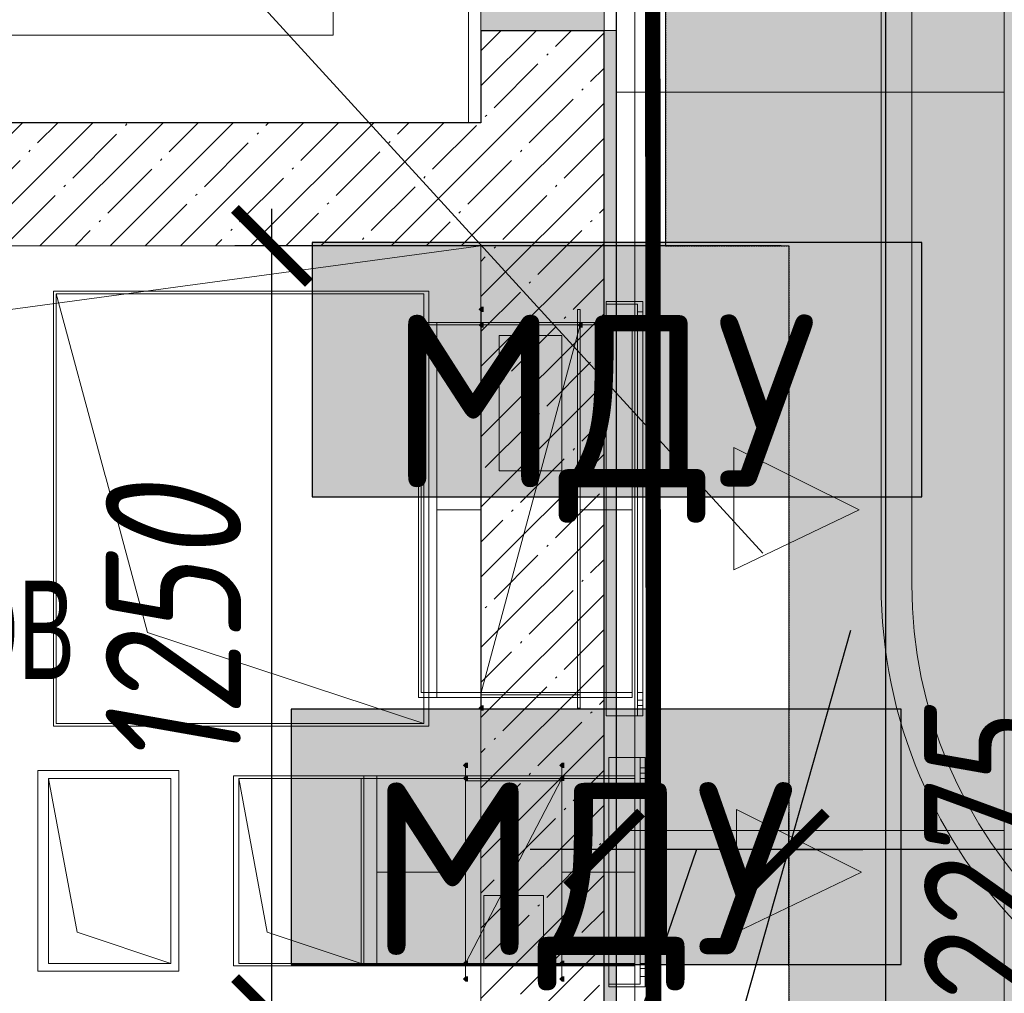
# Model space of a CAD drawing. Header units: millimetres. Extents: x -521669 to 178656, y -69521 to 500758.
# Tile 143 of 256: x -175802 to -174203, y 470299 to 471881. Entities that reach past the tile are written whole.
import ezdxf
from ezdxf import colors
from ezdxf.entities.mleader import LeaderData, LeaderLine
from ezdxf.math import Vec2, Vec3

# ---------------------------------------------------------------- set-up
doc = ezdxf.new("R2010")
doc.units = ezdxf.units.MM
for name, pattern in [('( Hidden )', [0.375, 0.25, -0.125]), ('-D1-03x03', [6, 3, -3]), ('DASHDOT', [25.4, 12.7, -6.35, 0, -6.35]), ('DASHED', [0.75, 0.5, -0.25])]:
    doc.linetypes.add(name, pattern=pattern)
doc.layers.get('Defpoints').update_dxf_attribs({"color": 31})
for name, color, linetype, lineweight in [('_0', 7, 'Continuous', 13), ('A-200-M_WALL', 7, 'Continuous', 5), ('A-DETL-GENF', 7, 'Continuous', 5), ('A-DETL-MBND', 7, 'Continuous', 9), ('A-GENM-HDLN', 7, '-D1-03x03', 5), ('A-WALL', 7, 'Continuous', 5), ('A-WALL-FNSH', 8, 'Continuous', 5), ('dim_light', 12, 'Continuous', 9), ('dim_pot', 183, 'Continuous', 9), ('dim_razv', 93, 'DASHDOT', 9), ('I-WALL', 7, 'Continuous', 5), ('light_pot', 52, 'Continuous', 15), ('M-EQPM', 7, 'Continuous', 5), ('M-EQPM-IDEN', 7, 'Continuous', 5), ('pot', 183, 'Continuous', 15), ('pot sh', 183, 'Continuous', 15), ('Обобщенные модели', 7, 'Continuous', 5)]:
    doc.layers.add(name, color=color, linetype=linetype, lineweight=lineweight)
for name, color, linetype, true_color in [('PDF16_0', 30, 'Continuous', 0xff7f00), ('PDF16_Оборудование', 7, 'Continuous', 0xffffff), ('PDF6_Узлы', 7, 'Continuous', 0xaaaaaa)]:
    doc.layers.add(name, color=color, linetype=linetype, true_color=true_color)
for name, color, linetype in [('PDF6_Воздуховоды', 5, 'Continuous'), ('PDF6_Изоляция', 7, 'Continuous'), ('PDF6_Оборудование', 5, 'Continuous'), ('PDF_Text', 7, 'Continuous')]:
    doc.layers.add(name, color=color, linetype=linetype)
doc.layers.add('pol', color=7, linetype='Continuous', lineweight=15, true_color=0x738991)
doc.layers.add('Сводный план', color=1, linetype='Continuous', lineweight=0, true_color=0xff0000)
doc.styles.add('Arial Narrow_4', font='txt', dxfattribs={"width": 0.75, "height": 200})
doc.styles.add('fl_iso paper', font='isocpeur.ttf', dxfattribs={"width": 0.8, "oblique": 10})
doc.styles.add('In tre', font='isocpeur.ttf', dxfattribs={"width": 0.8, "oblique": 10})
doc.styles.add('PDF ISOCPEUR', font='isocpeur.ttf')
doc.dimstyles.new('In tre 1_75', dxfattribs={"dimtxt": 220, "dimasz": 120, "dimexe": 60, "dimexo": 10, "dimgap": 50, "dimtad": 1, "dimdec": 0, "dimrnd": 5, "dimzin": 0, "dimdsep": 46, "dimtxsty": 'fl_iso paper', "dimblk": 'ARCHTICK', "dimcen": 0, "dimdle": 60, "dimadec": 0, "dimazin": 0, "dimtfac": 1, "dimtdec": 0, "dimtofl": 0, "dimtmove": 1, "dimatfit": 1, "dimfxl": 1, "dimtfill": 1, "dimtolj": 1, "dimtzin": 0, "dimarcsym": 1})
pattern_1 = [(45, (-192252.935, 459363.33), (-57.02463, 57.02463), []), (45, (-192195.91, 459363.33), (-57.02463, 57.02463), [100.806, -20.161, 3.353, -16.808])]

# ---------------------------------------------------------------- blocks, each defined once
blk = doc.blocks.new('_ArchTick')
at = {"color": 0, "linetype": 'ByBlock', "lineweight": 9, "const_width": 0.15}
blk.add_lwpolyline([(-0.5, -0.5), (0.5, 0.5)], dxfattribs=at)
blk = doc.blocks.new('*D6197')
at = {"layer": 'Defpoints', "color": 0, "transparency": 16777216}
for p in [(-174063.2, 476038.3), (-173602.9, 476038.3), (-173602.9, 471638.3)]:
    blk.add_point(p, dxfattribs=at)
at = {"layer": 'dim_light', "color": 0, "lineweight": -2, "transparency": 16777216}
for p, q in [((-174063.2, 471578.3), (-174063.2, 476098.3)), ((-173612.9, 476038.3), (-174123.2, 476038.3)), ((-173612.9, 471638.3), (-174123.2, 471638.3))]:
    blk.add_line(p, q, dxfattribs=at)
at = {"layer": 'dim_light', "color": 0, "lineweight": -2, "transparency": 16777216, "xscale": 120, "yscale": 120, "zscale": 120}
for p, rotation in [((-174063.2, 476038.3), 90), ((-174063.2, 471638.3), 270)]:
    blk.add_blockref('_ArchTick', p, dxfattribs=dict(at, rotation=rotation))
at = {"layer": 'dim_light', "color": 0, "transparency": 16777216, "insert": (-174223.2, 473838.3), "char_height": 220, "attachment_point": 5, "rotation": 90, "style": 'fl_iso paper', "bg_fill": 3, "box_fill_scale": 1.1, "bg_fill_color": 256, "bg_fill_true_color": 13158600, "bg_fill_transparency": 0}
blk.add_mtext('\\A1;4400', dxfattribs=at)
blk = doc.blocks.new('*D6198')
at = {"layer": 'Defpoints', "color": 0, "transparency": 16777216}
for p in [(-173602.9, 471638.3), (-174063.2, 469363.3), (-172825.6, 469363.3)]:
    blk.add_point(p, dxfattribs=at)
at = {"layer": 'dim_light', "color": 0, "lineweight": -2, "transparency": 16777216}
for p, q in [((-174063.2, 471698.3), (-174063.2, 469303.3)), ((-173612.9, 471638.3), (-174123.2, 471638.3)), ((-172835.6, 469363.3), (-174123.2, 469363.3))]:
    blk.add_line(p, q, dxfattribs=at)
at = {"layer": 'dim_light', "color": 0, "lineweight": -2, "transparency": 16777216, "xscale": 120, "yscale": 120, "zscale": 120}
for p, rotation in [((-174063.2, 471638.3), 90), ((-174063.2, 469363.3), 270)]:
    blk.add_blockref('_ArchTick', p, dxfattribs=dict(at, rotation=rotation))
at = {"layer": 'dim_light', "color": 0, "transparency": 16777216, "insert": (-174223.2, 470500.8), "char_height": 220, "attachment_point": 5, "rotation": 90, "style": 'fl_iso paper', "bg_fill": 3, "box_fill_scale": 1.1, "bg_fill_color": 256, "bg_fill_true_color": 13158600, "bg_fill_transparency": 0}
blk.add_mtext('\\A1;2275', dxfattribs=at)
blk = doc.blocks.new('*D12216')
at = {"layer": 'Defpoints', "color": 0, "transparency": 16777216}
for p in [(-174852.9, 470532.6), (-174852.9, 470333.8), (-174552.9, 470333.8)]:
    blk.add_point(p, dxfattribs=at)
at = {"layer": 'dim_pot', "color": 0, "lineweight": -2, "transparency": 16777216}
for p, q in [((-174852.9, 470343.8), (-174852.9, 470592.6)), ((-174552.9, 470343.8), (-174552.9, 470592.6)), ((-174852.9, 470532.6), (-174972.9, 470532.6)), ((-174702.9, 470532.6), (-174922.4, 469892.7)), ((-174552.9, 470532.6), (-174852.9, 470532.6)), ((-174552.9, 470532.6), (-174432.9, 470532.6)), ((-174922.4, 469892.7), (-175395.6, 469892.7))]:
    blk.add_line(p, q, dxfattribs=at)
at = {"layer": 'dim_pot', "color": 0, "lineweight": -2, "transparency": 16777216, "xscale": 120, "yscale": 120, "zscale": 120}
blk.add_blockref('_ArchTick', (-174852.9, 470532.6), dxfattribs=at)
at = {"layer": 'dim_pot', "color": 0, "lineweight": -2, "transparency": 16777216, "xscale": 120, "yscale": 120, "zscale": 120, "rotation": 180}
blk.add_blockref('_ArchTick', (-174552.9, 470532.6), dxfattribs=at)
at = {"layer": 'dim_pot', "color": 0, "transparency": 16777216, "insert": (-175159, 470052.7), "char_height": 220, "attachment_point": 5, "style": 'fl_iso paper', "bg_fill": 3, "box_fill_scale": 1.1, "bg_fill_color": 256, "bg_fill_true_color": 13158600, "bg_fill_transparency": 0}
blk.add_mtext('\\A1;300', dxfattribs=at)
blk = doc.blocks.new('*D12217')
at = {"layer": 'Defpoints', "color": 0, "transparency": 16777216}
for p in [(-175392.3, 471513.3), (-174555.4, 471513.3), (-174555.4, 470263.6)]:
    blk.add_point(p, dxfattribs=at)
at = {"layer": 'dim_pot', "color": 0, "lineweight": -2, "transparency": 16777216}
for p, q in [((-175392.3, 470203.6), (-175392.3, 471573.3)), ((-174565.4, 471513.3), (-175452.3, 471513.3)), ((-174565.4, 470263.6), (-175452.3, 470263.6))]:
    blk.add_line(p, q, dxfattribs=at)
at = {"layer": 'dim_pot', "color": 0, "lineweight": -2, "transparency": 16777216, "xscale": 120, "yscale": 120, "zscale": 120}
for p, rotation in [((-175392.3, 471513.3), 90), ((-175392.3, 470263.6), 270)]:
    blk.add_blockref('_ArchTick', p, dxfattribs=dict(at, rotation=rotation))
at = {"layer": 'dim_pot', "color": 0, "transparency": 16777216, "insert": (-175552.3, 470888.5), "char_height": 220, "attachment_point": 5, "rotation": 90, "style": 'fl_iso paper', "bg_fill": 3, "box_fill_scale": 1.1, "bg_fill_color": 256, "bg_fill_true_color": 13158600, "bg_fill_transparency": 0}
blk.add_mtext('\\A1;1250', dxfattribs=at)
blk = doc.blocks.new('*D12218')
at = {"layer": 'Defpoints', "color": 0, "transparency": 16777216}
for p in [(-172352.9, 470748.1), (-174552.9, 470532.6), (-174552.9, 470333.8)]:
    blk.add_point(p, dxfattribs=at)
at = {"layer": 'dim_pot', "color": 0, "lineweight": -2, "transparency": 16777216}
for p, q in [((-172352.9, 470738.1), (-172352.9, 470472.6)), ((-174552.9, 470343.8), (-174552.9, 470592.6)), ((-172292.9, 470532.6), (-174612.9, 470532.6))]:
    blk.add_line(p, q, dxfattribs=at)
at = {"layer": 'dim_pot', "color": 0, "lineweight": -2, "transparency": 16777216, "xscale": 120, "yscale": 120, "zscale": 120, "rotation": 180}
blk.add_blockref('_ArchTick', (-174552.9, 470532.6), dxfattribs=at)
at = {"layer": 'dim_pot', "color": 0, "lineweight": -2, "transparency": 16777216, "xscale": 120, "yscale": 120, "zscale": 120}
blk.add_blockref('_ArchTick', (-172352.9, 470532.6), dxfattribs=at)
at = {"layer": 'dim_pot', "color": 0, "transparency": 16777216, "insert": (-173452.9, 470692.6), "char_height": 220, "attachment_point": 5, "style": 'fl_iso paper', "bg_fill": 3, "box_fill_scale": 1.1, "bg_fill_color": 256, "bg_fill_true_color": 13158600, "bg_fill_transparency": 0}
blk.add_mtext('\\A1;2200', dxfattribs=at)
blk = doc.blocks.new('yuyilotffff')
at = {"layer": 'PDF6_Воздуховоды', "true_color": 0x00ff00, "transparency": 33554559}
for points in [[(17254.5, 11996.9), (17254.5, 12001.1), (17250.3, 12001.1), (17246, 11996.9), (17250.3, 11992.6), (17254.5, 11992.6)], [(17254.5, 11996.9), (17254.5, 12001.1), (17250.3, 12001.1), (17246, 11996.9), (17250.3, 11992.6), (17254.5, 11992.6)], [(17254.5, 11971.5), (17254.5, 11975.7), (17250.3, 11975.7), (17246, 11971.5), (17250.3, 11967.2), (17254.5, 11967.2)], [(17254.5, 11971.5), (17254.5, 11975.7), (17250.3, 11975.7), (17246, 11971.5), (17250.3, 11967.2), (17254.5, 11967.2)], [(17415.4, 11971.5), (17415.4, 11975.7), (17411.1, 11975.7), (17406.9, 11971.5), (17411.1, 11967.2), (17415.4, 11967.2)], [(17254.5, 11349.2), (17254.5, 11353.4), (17250.3, 11353.4), (17246, 11349.2), (17250.3, 11345), (17254.5, 11345)], [(17254.5, 11349.2), (17254.5, 11353.4), (17250.3, 11353.4), (17246, 11349.2), (17250.3, 11345), (17254.5, 11345)], [(17229.1, 11256.1), (17229.1, 11260.3), (17224.9, 11260.3), (17220.6, 11256.1), (17224.9, 11251.8), (17229.1, 11251.8)], [(17229.1, 11256.1), (17229.1, 11260.3), (17224.9, 11260.3), (17220.6, 11256.1), (17224.9, 11251.8), (17229.1, 11251.8)], [(17385.7, 11256.1), (17385.7, 11260.3), (17381.5, 11260.3), (17377.3, 11256.1), (17381.5, 11251.8), (17385.7, 11251.8)], [(17385.7, 11256.1), (17385.7, 11260.3), (17381.5, 11260.3), (17377.3, 11256.1), (17381.5, 11251.8), (17385.7, 11251.8)], [(17229.1, 11234.9), (17229.1, 11239.1), (17224.9, 11239.1), (17220.6, 11234.9), (17224.9, 11230.7), (17229.1, 11230.7)], [(17385.7, 11234.9), (17385.7, 11239.1), (17381.5, 11239.1), (17377.3, 11234.9), (17381.5, 11230.7), (17385.7, 11230.7)], [(17385.7, 11234.9), (17385.7, 11239.1), (17381.5, 11239.1), (17377.3, 11234.9), (17381.5, 11230.7), (17385.7, 11230.7)], [(17229.1, 10934.3), (17229.1, 10938.6), (17224.9, 10938.6), (17220.6, 10934.3), (17224.9, 10930.1), (17229.1, 10930.1)], [(17385.7, 10934.3), (17385.7, 10938.6), (17381.5, 10938.6), (17377.3, 10934.3), (17381.5, 10930.1), (17385.7, 10930.1)], [(17385.7, 10934.3), (17385.7, 10938.6), (17381.5, 10938.6), (17377.3, 10934.3), (17381.5, 10930.1), (17385.7, 10930.1)], [(17229.1, 10908.9), (17229.1, 10913.2), (17224.9, 10913.2), (17220.6, 10908.9), (17224.9, 10904.7), (17229.1, 10904.7)], [(17229.1, 10908.9), (17229.1, 10913.2), (17224.9, 10913.2), (17220.6, 10908.9), (17224.9, 10904.7), (17229.1, 10904.7)], [(17385.7, 10908.9), (17385.7, 10913.2), (17381.5, 10913.2), (17377.3, 10908.9), (17381.5, 10904.7), (17385.7, 10904.7)], [(17385.7, 10908.9), (17385.7, 10913.2), (17381.5, 10913.2), (17377.3, 10908.9), (17381.5, 10904.7), (17385.7, 10904.7)]]:
    blk.add_hatch(color=3, dxfattribs=at).paths.add_polyline_path(points)
at = {"layer": 'PDF6_Воздуховоды', "color": 3, "lineweight": 18, "true_color": 0x00ff00}
for points in [[(17157.1, 11323.8), (16708.4, 11472), (16560.2, 12022.3), (17157.1, 12022.3), (17157.1, 11323.8), (16560.2, 11323.8), (16560.2, 12022.3)], [(17250.3, 11349.2), (17250.3, 11996.9), (17250.3, 11349.2)], [(17504.2, 11992.6), (17504.2, 11979.9), (17504.2, 11992.6)], [(17504.2, 11992.6), (17504.2, 11979.9), (17504.2, 11992.6)], [(17512.7, 11979.9), (17512.7, 11992.6), (17512.7, 11979.9)], [(17512.7, 11979.9), (17512.7, 11992.6), (17512.7, 11979.9)], [(17152.9, 11374.6), (17152.9, 11971.5), (17152.9, 11374.6)], [(17495.8, 11374.6), (17411.1, 11374.6), (17250.3, 11374.6), (17250.3, 11971.5), (17250.3, 11374.6), (17411.1, 11374.6), (17411.1, 11971.5), (17250.3, 11971.5), (17406.9, 11971.5), (17250.3, 11971.5), (17250.3, 11374.6), (17178.3, 11374.6)], [(17178.3, 11971.5), (17250.3, 11971.5), (17411.1, 11971.5), (17411.1, 11374.6), (17411.1, 11370.4)], [(17250.3, 11971.5), (17250.3, 11374.6), (17406.9, 11374.6), (17406.9, 11971.5), (17406.9, 11374.6), (17250.3, 11374.6)], [(17411.1, 11971.5), (17495.8, 11971.5)], [(17250.3, 11670.9), (17178.3, 11670.9)], [(17495.8, 11670.9), (17411.1, 11670.9)], [(17250.3, 11370.4), (17411.1, 11370.4), (17250.3, 11370.4)], [(17504.2, 11361.9), (17504.2, 11353.4), (17504.2, 11361.9)], [(17504.2, 11361.9), (17504.2, 11353.4), (17504.2, 11361.9)], [(17512.7, 11353.4), (17512.7, 11361.9), (17512.7, 11353.4)], [(17512.7, 11353.4), (17512.7, 11361.9), (17512.7, 11353.4)], [(17508.5, 10900.5), (17508.5, 11268.8), (17508.5, 10900.5)], [(17224.9, 11256.1), (17224.9, 10908.9), (17224.9, 11256.1)], [(17381.5, 10908.9), (17381.5, 11256.1), (17381.5, 10908.9)], [(17508.5, 11251.8), (17508.5, 11243.4), (17508.5, 11251.8)], [(17508.5, 11251.8), (17508.5, 11243.4), (17508.5, 11251.8)], [(17516.9, 11243.4), (17516.9, 11251.8), (17516.9, 11243.4)], [(17516.9, 11243.4), (17516.9, 11251.8), (17516.9, 11243.4)], [(16547.5, 11234.9), (16746.5, 11234.9), (16746.5, 10934.3)], [(17080.9, 11234.9), (17080.9, 10934.3), (17080.9, 11234.9), (17055.5, 11234.9), (17055.5, 10934.3), (16856.6, 10934.3), (16856.6, 11234.9), (17055.5, 11234.9), (17080.9, 11234.9), (17224.9, 11234.9), (17381.5, 11234.9)], [(17080.9, 10934.3), (17055.5, 10934.3), (16903.1, 10985.1), (16856.6, 11234.9)], [(17500, 11234.9), (17381.5, 11234.9), (17381.5, 10934.3), (17224.9, 10934.3), (17080.9, 10934.3), (17055.5, 10934.3), (17055.5, 11234.9), (17055.5, 10934.3)], [(17224.9, 11234.9), (17224.9, 10934.3), (17224.9, 11234.9), (17381.5, 11234.9), (17381.5, 10934.3), (17224.9, 10934.3), (17381.5, 10934.3), (17224.9, 10934.3), (17224.9, 11230.7), (17381.5, 11230.7), (17381.5, 10934.3), (17381.5, 11230.7), (17224.9, 11230.7), (17224.9, 10934.3)], [(17224.9, 11082.5), (17080.9, 11082.5)], [(17381.5, 11082.5), (17500, 11082.5)], [(17351.9, 11044.4), (17254.5, 11044.4), (17351.9, 11044.4)], [(17254.5, 10934.3), (17254.5, 11044.4), (17254.5, 10934.3)], [(17500, 10934.3), (17381.5, 10934.3)], [(17508.5, 10925.9), (17508.5, 10913.2), (17508.5, 10925.9)], [(17508.5, 10925.9), (17508.5, 10913.2), (17508.5, 10925.9)], [(17516.9, 10913.2), (17516.9, 10925.9), (17516.9, 10913.2)], [(17516.9, 10913.2), (17516.9, 10925.9), (17516.9, 10913.2)]]:
    blk.add_lwpolyline(points, dxfattribs=at)
for points in [[(17504.2, 11336.5), (17453.5, 11336.5), (17453.5, 12005.3), (17504.2, 12005.3), (17504.2, 11336.5), (17504.2, 12005.3), (17453.5, 12005.3), (17453.5, 11336.5), (17512.7, 11336.5), (17512.7, 12009.6), (17453.5, 12009.6), (17453.5, 11336.5), (17453.5, 12009.6), (17512.7, 12009.6), (17512.7, 11336.5), (17453.5, 11336.5)], [(17250.3, 11349.2), (17250.3, 11996.9)], [(17406.9, 11349.2), (17406.9, 11996.9), (17411.1, 11996.9), (17406.9, 11996.9), (17406.9, 11349.2), (17411.1, 11349.2), (17411.1, 11996.9), (17411.1, 11349.2)], [(17504.2, 11992.6), (17512.7, 11992.6)], [(17512.7, 11979.9), (17504.2, 11979.9)], [(17152.9, 11971.5), (17178.3, 11971.5), (17178.3, 11374.6), (17152.9, 11374.6), (17178.3, 11374.6), (17178.3, 11971.5)], [(17250.3, 11971.5), (17250.3, 11374.6), (17411.1, 11971.5), (17250.3, 11971.5), (17250.3, 11374.6), (17411.1, 11971.5)], [(17250.3, 11971.5), (17250.3, 11374.6), (17411.1, 11971.5), (17250.3, 11971.5), (17250.3, 11374.6), (17411.1, 11971.5)], [(17250.3, 11971.5), (17411.1, 11971.5), (17250.3, 11971.5), (17411.1, 11971.5)], [(17504.2, 11374.6), (17512.7, 11374.6), (17504.2, 11374.6), (17504.2, 11971.5), (17512.7, 11971.5), (17512.7, 11374.6), (17512.7, 11971.5), (17504.2, 11971.5)], [(17279.9, 11954.5), (17381.5, 11954.5), (17381.5, 11734.4), (17279.9, 11734.4), (17279.9, 11954.5), (17381.5, 11954.5), (17381.5, 11734.4), (17279.9, 11734.4)], [(17660.9, 11573.5), (17660.9, 11772.5), (17864.1, 11670.9)], [(17250.3, 11370.4), (17250.3, 11374.6), (17411.1, 11374.6), (17250.3, 11374.6)], [(17504.2, 11361.9), (17512.7, 11361.9)], [(17512.7, 11353.4), (17504.2, 11353.4)], [(17516.9, 10896.2), (17457.7, 10896.2), (17516.9, 10896.2), (17516.9, 11268.8), (17457.7, 11268.8), (17508.5, 11268.8), (17457.7, 11268.8), (17457.7, 10896.2), (17457.7, 11268.8), (17516.9, 11268.8)], [(17457.7, 10900.5), (17457.7, 11268.8), (17457.7, 10900.5), (17508.5, 10900.5)], [(17224.9, 10908.9), (17224.9, 11256.1)], [(17381.5, 10908.9), (17381.5, 11256.1)], [(17508.5, 11251.8), (17516.9, 11251.8)], [(17516.9, 11243.4), (17508.5, 11243.4)], [(16547.5, 10934.3), (16746.5, 10934.3), (16594.1, 10985.1), (16547.5, 11234.9)], [(16856.6, 11234.9), (16856.6, 10934.3), (17055.5, 10934.3), (17055.5, 11234.9)], [(17055.5, 11234.9), (16856.6, 11234.9), (16856.6, 10934.3), (17055.5, 10934.3)], [(17381.5, 11234.9), (17224.9, 11234.9), (17381.5, 11234.9), (17224.9, 11234.9)], [(17381.5, 10934.3), (17381.5, 11234.9), (17224.9, 10934.3), (17381.5, 10934.3), (17381.5, 11234.9), (17224.9, 10934.3)], [(17381.5, 10934.3), (17381.5, 11234.9), (17224.9, 10934.3), (17381.5, 10934.3), (17381.5, 11234.9), (17224.9, 10934.3)], [(17508.5, 10934.3), (17516.9, 10934.3), (17508.5, 10934.3), (17508.5, 11234.9), (17516.9, 11234.9), (17516.9, 10934.3), (17516.9, 11234.9), (17508.5, 11234.9)], [(17665.1, 10985.1), (17665.1, 11184.1), (17868.3, 11082.5)], [(17351.9, 10934.3), (17351.9, 11044.4), (17351.9, 10934.3), (17254.5, 10934.3)], [(17381.5, 10934.3), (17224.9, 10934.3), (17381.5, 10934.3), (17224.9, 10934.3)], [(17508.5, 10925.9), (17516.9, 10925.9)], [(17516.9, 10913.2), (17508.5, 10913.2)]]:
    blk.add_lwpolyline(points, close=True, dxfattribs=at)
at = {"layer": 'PDF6_Изоляция', "color": 3, "lineweight": 18, "true_color": 0x00ff00}
for points in [[(16556, 11319.6), (17165.6, 11319.6), (17165.6, 12026.5), (16556, 12026.5), (16556, 11319.6), (17165.6, 11319.6), (17165.6, 12026.5), (16556, 12026.5)], [(16759.2, 10921.6), (16759.2, 11247.6), (16530.6, 11247.6), (16530.6, 10921.6), (16759.2, 10921.6), (16759.2, 11247.6), (16530.6, 11247.6), (16530.6, 10921.6)], [(16848.1, 11239.1), (16848.1, 10930.1), (17500, 10930.1), (17500, 11239.1)]]:
    blk.add_lwpolyline(points, close=True, dxfattribs=at)
for points in [[(17495.8, 11975.7), (17148.7, 11975.7), (17148.7, 11366.1), (17495.8, 11366.1)], [(17178.3, 11975.7), (17178.3, 11366.1), (17178.3, 11975.7)], [(17250.3, 11975.7), (17250.3, 11366.1), (17250.3, 11975.7)], [(17411.1, 11975.7), (17411.1, 11366.1)], [(17495.8, 11975.7), (17495.8, 11366.1), (17495.8, 11975.7)], [(17059.8, 10930.1), (17059.8, 11239.1)], [(17080.9, 11239.1), (17080.9, 10930.1)], [(17224.9, 11239.1), (17224.9, 10930.1)], [(17381.5, 10930.1), (17381.5, 11239.1)]]:
    blk.add_lwpolyline(points, dxfattribs=at)
at = {"layer": 'PDF6_Оборудование', "color": 3, "lineweight": 18, "true_color": 0x00ff00}
for points in [[(17250.3, 11374.6), (17250.3, 11971.5), (17411.1, 11971.5), (17411.1, 11374.6)], [(17250.3, 11374.6), (17250.3, 11971.5), (17411.1, 11971.5), (17411.1, 11374.6)], [(17381.5, 11234.9), (17381.5, 10934.3), (17224.9, 10934.3), (17224.9, 11234.9)], [(17381.5, 11234.9), (17381.5, 10934.3), (17224.9, 10934.3), (17224.9, 11234.9)]]:
    blk.add_lwpolyline(points, close=True, dxfattribs=at)
for points in [[(17250.3, 11971.5), (17411.1, 11971.5), (17250.3, 11971.5)], [(17250.3, 11374.6), (17411.1, 11374.6), (17250.3, 11374.6)], [(17381.5, 11234.9), (17224.9, 11234.9), (17381.5, 11234.9)], [(17381.5, 10934.3), (17224.9, 10934.3), (17381.5, 10934.3)]]:
    blk.add_lwpolyline(points, dxfattribs=at)
at = {"layer": 'PDF6_Узлы', "color": 3, "lineweight": 18, "true_color": 0x00ff00}
for points in [[(17660.9, 11772.5), (17864.1, 11670.9), (17660.9, 11573.5)], [(17665.1, 11184.1), (17868.3, 11082.5), (17665.1, 10985.1)]]:
    blk.add_lwpolyline(points, close=True, dxfattribs=at)
blk = doc.blocks.new('jkhgfd345')
at = {"layer": 'PDF16_0', "lineweight": 25}
blk.add_lwpolyline([(6942.7, 19556), (14188.1, 19556), (14188.1, 17521.8), (13775.3, 17521.8), (13775.3, 17352.5), (14393.4, 17352.5), (14393.4, 19556), (17907.1, 19556), (17907.1, 12359.3), (17907.1, 9309.1), (14514, 9311.3), (14514, 11521.1), (13622.9, 11521.1), (13622.9, 13256.7), (13307.5, 13256.7), (13307.5, 11521.1), (12839.8, 11521.1), (12839.8, 12585.8), (11578.2, 12585.8), (11578.2, 11178.2), (14027.2, 11178.2), (14027.2, 9311.3), (8970.5, 9311.3), (8970.5, 10174.9)], dxfattribs=at)
at = {"layer": 'PDF16_Оборудование', "transparency": 33554559}
for points in [[(16975.7, 12107.4), (17966.3, 12105.3), (16975.7, 12105.3)], [(16975.7, 12105.3), (16975.7, 11692.5), (17966.3, 11692.5)], [(16975.7, 12105.3), (17966.3, 12105.3), (17966.3, 11692.5)], [(16975.7, 11692.5), (17966.3, 11692.5), (17966.3, 11690.4)], [(16941.9, 11347.5), (17932.5, 11345.4), (16941.9, 11345.4)], [(16941.9, 11345.4), (16941.9, 10934.7), (17932.5, 10934.7)], [(16941.9, 11345.4), (17932.5, 11345.4), (17932.5, 10934.7)], [(16941.9, 10934.7), (17932.5, 10934.7), (17932.5, 10932.6)]]:
    blk.add_solid(points, dxfattribs=at)
at = {"layer": 'PDF_Text', "color": 109, "lineweight": 25, "true_color": 0x136633}
for points in [[(16975.7, 11692.5), (17966.3, 11692.5), (17966.3, 12105.3), (16975.7, 12105.3)], [(16941.9, 10932.6), (17932.5, 10932.6), (17932.5, 11347.5), (16941.9, 11347.5)]]:
    blk.add_lwpolyline(points, close=True, dxfattribs=at)
at = {"layer": 'PDF_Text', "color": 109, "true_color": 0x136633, "char_height": 279.99, "attachment_point": 7, "style": 'PDF ISOCPEUR'}
for insert in [(17100.6, 11650.3), (17066.8, 10890.4)]:
    blk.add_mtext('МДУ', dxfattribs=dict(at, insert=insert))
blk = doc.blocks.new('A_MEQ_OpeningShaft-Rectangular - ОВ-4630619-50_AS_M_L34')
at = {"layer": 'A-DETL-GENF'}
for p, q in [((1500, 0), (0, 0)), ((0, 0), (0, -1250)), ((178.6, -178.6), (1500, 0)), ((1500, 0), (1500, -1250)), ((0, -1250), (178.6, -178.6)), ((0, -1250), (1500, -1250))]:
    blk.add_line(p, q, dxfattribs=at)
at = {"layer": 'A-GENM-HDLN'}
for p, q in [((1500, 0), (0, 0)), ((0, 0), (0, -1250)), ((1500, -1250), (1500, 0)), ((0, -1250), (1500, -1250))]:
    blk.add_line(p, q, dxfattribs=at)

msp = doc.modelspace()

# ---------------------------------------------------------------- hatches: boundary and pattern name
at = {"layer": '_0', "transparency": 33554534}
h = msp.add_hatch(color=252, dxfattribs=at)
h.dxf.hatch_style = 1
h.paths.add_polyline_path([(-154802.1, 458862.5), (-192753.7, 458862.5), (-192753.7, 488814.1), (-154802.1, 488814.1)])
h.paths.add_polyline_path([(-166902.9, 480313.3), (-166902.9, 478313.3), (-169852.9, 478313.3), (-169852.9, 469363.3), (-163702.9, 469363.3), (-163702.9, 467363.3), (-183952.9, 467363.3), (-183952.9, 467363.3), (-186002.9, 467363.3), (-186002.9, 469363.3), (-183852.9, 469363.3), (-183852.9, 473413.3), (-179002.9, 473413.3), (-179002.9, 471913.3), (-177352.9, 471913.3), (-177352.9, 478313.3), (-185752.9, 478313.3), (-185752.9, 480313.3), (-182952.9, 480313.3), (-166902.9, 480313.3)], flags=16)
at = {"layer": 'A-WALL'}
h = msp.add_hatch(dxfattribs=at)
h.set_pattern_fill('FP_1', color=256, style=0, pattern_type=2)
h.set_pattern_definition(pattern_1)
h.paths.add_polyline_path([(-174852.9, 470263.3), (-174852.9, 471863.3), (-175052.9, 471863.3), (-175052.9, 470263.3), (-175017.1, 470263.3)])
h.paths.add_polyline_path([(-175052.9, 473263.3), (-174852.9, 473263.3), (-174852.9, 474763.3), (-175052.9, 474763.3), (-175052.9, 473685)])
h.paths.add_polyline_path([(-174852.9, 476163.3), (-174852.9, 477313.3), (-175052.9, 477313.3), (-175052.9, 476163.3)])
h = msp.add_hatch(dxfattribs=at)
h.set_pattern_fill('FP_1', color=256, style=0, pattern_type=2)
h.set_pattern_definition(pattern_1)
h.paths.add_polyline_path([(-176374.4, 471513.3), (-175052.9, 471513.3), (-175052.9, 471713.3), (-177352.9, 471713.3), (-177352.9, 471513.3), (-176552.9, 471513.3)])
at = {"layer": 'I-WALL', "true_color": 0xf5f3ef}
h = msp.add_hatch(color=7, dxfattribs=at)
h.paths.add_polyline_path([(-174832.9, 471613.3), (-174832.9, 471863.3), (-174852.9, 471863.3), (-174852.9, 471613.3)])
h.paths.add_polyline_path([(-174852.9, 473263.3), (-174832.9, 473263.3), (-174832.9, 474513.3), (-174852.9, 474513.3), (-174852.9, 473685)])
msp.add_hatch(color=7, dxfattribs=at).paths.add_polyline_path([(-174832.9, 470163.3), (-174832.9, 471613.3), (-174852.9, 471613.3), (-174852.9, 470163.3)])
at = {"layer": 'Обобщенные модели', "true_color": 0x787878}
msp.add_hatch(color=8, dxfattribs=at).paths.add_polyline_path([(-175052.9, 471863.3), (-174852.9, 471863.3), (-174852.9, 471963.3), (-175052.9, 471963.3)])

# ---------------------------------------------------------------- linework, layer by layer
at = {"layer": 'A-200-M_WALL', "lineweight": 25}
msp.add_lwpolyline([(-175052.9, 471863.3), (-174852.9, 471863.3)], dxfattribs=at)
at = {"layer": 'A-DETL-MBND'}
msp.add_line((-175072.9, 471713.3), (-175072.9, 472263.3), dxfattribs=at)
at = {"layer": 'A-WALL', "lineweight": 25}
for p, q in [((-175052.9, 471863.3), (-175052.9, 471713.3)), ((-174852.9, 470063.3), (-174852.9, 471863.3)), ((-175052.9, 471713.3), (-177152.9, 471713.3))]:
    msp.add_line(p, q, dxfattribs=at)
at = {"layer": 'A-WALL-FNSH'}
for p, q in [((-174832.9, 471863.3), (-174852.9, 471863.3)), ((-174832.9, 469383.3), (-174832.9, 471863.3))]:
    msp.add_line(p, q, dxfattribs=at)
at = {"layer": 'dim_light', "color": 1, "linetype": 'DASHED', "lineweight": 30, "ltscale": 5, "true_color": 0xe60000}
msp.add_lwpolyline([(-174752.9, 471513.3), (-174552.9, 471513.3), (-174552.9, 470263.3), (-174752.9, 470263.3)], dxfattribs=at)
at = {"layer": 'Обобщенные модели'}
for p, q in [((-175292.9, 472013.3), (-175292.9, 471855.8)), ((-175052.9, 471963.3), (-175052.9, 471863.3)), ((-174852.9, 471863.3), (-174852.9, 471963.3)), ((-175292.9, 471855.8), (-176392.9, 471855.8)), ((-175052.9, 471863.3), (-174852.9, 471863.3))]:
    msp.add_line(p, q, dxfattribs=at)

# ---------------------------------------------------------------- block references
at = {"layer": 'M-EQPM'}
msp.add_blockref('A_MEQ_OpeningShaft-Rectangular - ОВ-4630619-50_AS_M_L34', (-176552.9, 471513.3), dxfattribs=at)

# ---------------------------------------------------------------- texts
at = {"layer": 'M-EQPM-IDEN', "insert": (-175910.9, 470969.4), "char_height": 160, "width": 246.519, "attachment_point": 1, "style": 'Arial Narrow_4'}
msp.add_mtext('ОВ', dxfattribs=at)

# ---------------------------------------------------------------- next in the draw order: dimensions: what is measured, and where the dimension line sits
at = {"layer": 'dim_light'}
dim = msp.add_linear_dim(base=(-174063.2, 476038.3), p1=(-173602.9, 471638.3), p2=(-173602.9, 476038.3), angle=90, dimstyle='In tre 1_75', dxfattribs=at)
dim.commit()
dim.dimension.update_dxf_attribs({"geometry": '*D6197', "text_midpoint": (-174223.2, 473838.3)})

# ---------------------------------------------------------------- next in the draw order: dimensions: what is measured, and where the dimension line sits
dim = msp.add_linear_dim(base=(-174063.2, 469363.3), p1=(-173602.9, 471638.3), p2=(-172825.6, 469363.3), angle=90, dimstyle='In tre 1_75', dxfattribs=at)
dim.commit()
dim.dimension.update_dxf_attribs({"geometry": '*D6198', "text_midpoint": (-174223.2, 470500.8)})

# ---------------------------------------------------------------- next in the draw order: hatches: boundary and pattern name
at = {"layer": 'pot sh', "linetype": 'ByBlock', "lineweight": 0, "true_color": 0x878581}
h = msp.add_hatch(dxfattribs=at)
h.set_pattern_fill('AR-CONC', color=252, scale=2, angle=180)
h.set_pattern_definition([(230, (-64363.93, 499139.83), (-364.3693, 31.8782), [38.1, -419.1]), (175, (-64363.93, 499139.83), (70.4868, -382.1137), [30.48, -335.2812]), (280.45144, (-64394.3, 499142.5), (-293.8825, -350.2355), [32.38, -356.1805]), (226.1842, (-64363.93, 499038.23), (-542.158, 84.0847), [57.15, -628.65]), (276.63556, (-64409.1, 499045.24), (-474.8083, -494.8522), [48.57, -534.2712]), (171.18415, (-64363.93, 499038.23), (-474.8083, -494.8522), [45.72, -502.9195]), (201, (-64414.73, 499063.63), (-303.2288, 204.5304), [38.1, -419.1]), (146, (-64414.73, 499063.63), (-123.604, -368.3759), [30.48, -335.28]), (251.45144, (-64440, 499080.67), (-426.8328, -163.8455), [32.38, -356.1799]), (217.5, (-64363.93, 499139.83), (-6.1772, -169.11008), [0, -331.216, 0, -340.36, 0, -336.55]), (187.5, (-64363.93, 499139.83), (-133.63933, -200.36115), [0, -194.056, 0, -323.596, 0, -128.27]), (147.5, (-64250.65, 499139.83), (-271.18119, 11.45749), [0, -127, 0, -396.24, 0, -525.78]), (137.5, (-64199.85, 499139.83), (-296.25836, -50.853), [0, -165.1, 0, -263.144, 0, -373.38])])
h.paths.add_polyline_path([(-174752.9, 478213.3), (-172452.9, 478213.3), (-172452.9, 469463.3), (-174752.9, 469463.3), (-174752.9, 470263.6), (-174552.9, 470263.6), (-174552.9, 471513.3), (-174752.9, 471513.3)])

# ---------------------------------------------------------------- next in the draw order: linework, layer by layer
at = {"layer": 'Defpoints'}
msp.add_lwpolyline([(-174832.9, 478293.3), (-172372.9, 478293.3), (-172372.9, 475823.3), (-172152.9, 475823.3), (-172152.9, 474973.3), (-172372.9, 474973.3), (-172372.9, 473753.3), (-172152.9, 473753.3), (-172152.9, 472903.3), (-172372.9, 472903.3), (-172372.9, 471683.3), (-172172.9, 471683.3), (-172172.9, 470833.3), (-172372.9, 470833.3), (-172372.9, 469383.3), (-174832.9, 469383.3), (-174832.9, 471963.3), (-175052.9, 471963.3), (-175052.9, 473163.3), (-174832.9, 473163.3), (-174832.9, 474863.3), (-175052.9, 474863.3), (-175052.9, 476063.3), (-174832.9, 476063.3)], close=True, dxfattribs=at)
at = {"layer": 'dim_light', "color": 1, "linetype": 'DASHED', "lineweight": 30, "ltscale": 5, "true_color": 0xe60000}
msp.add_lwpolyline([(-174752.9, 470263.3), (-174752.9, 469463.3), (-172452.9, 469463.3), (-172452.9, 478213.3), (-174752.9, 478213.3), (-174752.9, 471513.3)], dxfattribs=at)
at = {"layer": 'light_pot'}
for points in [[(-174402.9, 470963.3, 1), (-172802.9, 470963.3), (-172802.9, 476713.3, 1), (-174402.9, 476713.3)], [(-174352.9, 470963.3, 1), (-172852.9, 470963.3), (-172852.9, 476713.3, 1), (-174352.9, 476713.3)]]:
    msp.add_lwpolyline(points, format="xyb", close=True, dxfattribs=at)
at = {"layer": 'pot'}
msp.add_lwpolyline([(-174752.9, 478213.3), (-172452.9, 478213.3), (-172452.9, 469463.3), (-174752.9, 469463.3), (-174752.9, 470263.6), (-174552.9, 470263.6), (-174552.9, 471513.3), (-174752.9, 471513.3)], close=True, dxfattribs=at)

# ---------------------------------------------------------------- next in the draw order: dimensions: what is measured, and where the dimension line sits
at = {"layer": 'dim_pot'}
dim = msp.add_linear_dim(base=(-174852.9, 470532.6), p1=(-174552.9, 470333.8), p2=(-174852.9, 470333.8), dimstyle='In tre 1_75', dxfattribs=at)
dim.commit()
dim.dimension.update_dxf_attribs({"geometry": '*D12216', "text_midpoint": (-174972.4, 469892.7), "dimtype": 160})

# ---------------------------------------------------------------- next in the draw order: dimensions: what is measured, and where the dimension line sits
dim = msp.add_linear_dim(base=(-175392.3, 471513.3), p1=(-174555.4, 470263.6), p2=(-174555.4, 471513.3), angle=90, dimstyle='In tre 1_75', dxfattribs=at)
dim.commit()
dim.dimension.update_dxf_attribs({"geometry": '*D12217', "text_midpoint": (-175552.3, 470888.5)})

# ---------------------------------------------------------------- next in the draw order: dimensions: what is measured, and where the dimension line sits
dim = msp.add_linear_dim(base=(-174552.9, 470532.6), p1=(-172352.9, 470748.1), p2=(-174552.9, 470333.8), dimstyle='In tre 1_75', dxfattribs=at)
dim.commit()
dim.dimension.update_dxf_attribs({"geometry": '*D12218', "text_midpoint": (-173452.9, 470692.6)})

# ---------------------------------------------------------------- next in the draw order: linework, layer by layer
at = {"layer": 'pot'}
msp.add_lwpolyline([(-174852.9, 478313.3), (-172352.9, 478313.3), (-172352.9, 469363.3), (-174852.9, 469363.3)], close=True, dxfattribs=at)

# ---------------------------------------------------------------- next in the draw order: leaders
at = {"layer": 'dim_pot', "color": 0, "linetype": 'ByBlock'}
ml = msp.add_multileader_mtext('Standard', dxfattribs=at)
ml.set_content('Окраска конструкций перекрытия за подвесными потолками, цвет RAL9016', style='In tre')
ml.set_leader_properties()
ml.build(insert=Vec2(0, 0))
ml.multileader.update_dxf_attribs({"text_left_attachment_type": 6, "text_right_attachment_type": 6, "dogleg_length": 1, "arrow_head_size": 0, "scale": 50})
ctx = ml.context
ctx.base_point, ctx.scale, ctx.char_height, ctx.arrow_head_size, ctx.landing_gap_size, ctx.plane_origin = Vec3(-180808, 474759.4), 50, 200, 0, 4.5, Vec3(-162146.9, 475495.7)
ctx.left_attachment, ctx.right_attachment = 6, 6
notes = []
notes.append((ctx, [(0, (1, 1, 0), (-178017.7, 474759.4), (-1, 0), 50, [(1, [(-174595.2, 471014)], 0, [])])]))
ctx.mtext.insert, ctx.mtext.width, ctx.mtext.defined_height, ctx.mtext.flow_direction = Vec3(-180803.5, 474999.4), 2950.027, 696.6, 5
ctx.mtext.has_bg_fill, ctx.mtext.bg_color, ctx.mtext.bg_scale_factor, ctx.mtext.bg_transparency, ctx.mtext.use_window_bg_color = 1, -1027028792, 1.5, 0, 1
ml = msp.add_multileader_mtext('Standard', dxfattribs=at)
ml.set_content('Ниша под дымоудаление', style='In tre')
ml.set_leader_properties()
ml.build(insert=Vec2(0, 0))
ml.multileader.update_dxf_attribs({"text_left_attachment_type": 6, "text_right_attachment_type": 6, "dogleg_length": 1, "arrow_head_size": 0, "scale": 50})
ctx = ml.context
ctx.base_point, ctx.scale, ctx.char_height, ctx.arrow_head_size, ctx.landing_gap_size, ctx.plane_origin = Vec3(-178144.1, 466653.3), 50, 200, 0, 4.5, Vec3(-165183.6, 471482.1)
ctx.left_attachment, ctx.right_attachment = 6, 6
notes.append((ctx, [(0, (1, 1, 0), (-175649.8, 466653.3), (-1, 0), 50, [(1, [(-174452.9, 470888.3)], 0, [])])]))
ctx.mtext.insert, ctx.mtext.width, ctx.mtext.defined_height, ctx.mtext.flow_direction = Vec3(-178139.6, 466913.3), 2743.59, 636.6, 5
ctx.mtext.has_bg_fill, ctx.mtext.bg_color, ctx.mtext.bg_scale_factor, ctx.mtext.bg_transparency, ctx.mtext.use_window_bg_color = 1, -1027028792, 1.5, 0, 1
for ctx, leaders in notes:
    for number, flags, end, landing, length, lines in leaders:
        leader = LeaderData()
        leader.index, (leader.has_last_leader_line, leader.has_dogleg_vector, leader.attachment_direction) = number, flags
        leader.last_leader_point, leader.dogleg_vector, leader.dogleg_length = Vec3(end), Vec3(landing), length
        for number, points, colour, breaks in lines:
            line = LeaderLine()
            line.index, line.vertices, line.color, line.breaks = number, Vec3.list(points), colors.encode_raw_color(colour), breaks
            leader.lines.append(line)
        ctx.leaders.append(leader)

# ---------------------------------------------------------------- next in the draw order: linework, layer by layer
at = {"layer": 'dim_razv', "color": 1, "linetype": '( Hidden )', "ltscale": 10, "true_color": 0xff0a0a, "const_width": 25}
msp.add_lwpolyline([(-174774.9, 473263.3), (-174771.9, 469383.3)], dxfattribs=at)
at = {"layer": 'pol'}
for points in [[(-174802.9, 469383.3), (-174802.9, 475363.3), (-175052.9, 475363.3)], [(-174832.9, 474163.3), (-174202.9, 474163.3), (-174202.9, 475363.3), (-174802.9, 475363.3), (-174802.9, 469383.3)], [(-174832.9, 471763.3), (-174202.9, 471763.3), (-174202.9, 472963.3), (-174802.9, 472963.3), (-174802.9, 471963.3)], [(-174832.9, 470563.3), (-174202.9, 470563.3), (-174202.9, 471763.3), (-174832.9, 471763.3)], [(-174202.9, 469363.3), (-174202.9, 470563.3), (-174832.9, 470563.3)]]:
    msp.add_lwpolyline(points, dxfattribs=at)

# ---------------------------------------------------------------- next in the draw order: leaders
at = {"layer": 'pol', "color": 1, "linetype": 'ByBlock', "true_color": 0xff0000}
ml = msp.add_multileader_mtext('Standard', dxfattribs=at)
ml.set_content('Лоток щелевой\\Pводоотводный в полу, модульный. Лщ-1', color=(255, 0, 0), style='In tre')
ml.set_leader_properties()
ml.build(insert=Vec2(0, 0))
ml.multileader.update_dxf_attribs({"text_left_attachment_type": 6, "text_right_attachment_type": 6, "dogleg_length": 1, "arrow_head_size": 0, "scale": 50})
ctx = ml.context
ctx.base_point, ctx.scale, ctx.char_height, ctx.arrow_head_size, ctx.landing_gap_size, ctx.plane_origin = Vec3(-182052.9, 474353.1), 50, 200, 0, 4.5, Vec3(-165411.1, 479388.5)
ctx.left_attachment, ctx.right_attachment = 6, 6
notes = []
notes.append((ctx, [(0, (1, 1, 0), (-179787.1, 474353.1), (-1, 0), 50, [(1, [(-178822.9, 471413)], 0, [])])]))
ctx.mtext.insert, ctx.mtext.width, ctx.mtext.defined_height, ctx.mtext.flow_direction = Vec3(-182048.4, 474613.1), 2329.345, 696.6, 5
ctx.mtext.has_bg_fill, ctx.mtext.bg_color, ctx.mtext.bg_scale_factor, ctx.mtext.bg_transparency, ctx.mtext.use_window_bg_color = 1, -1027028792, 1.5, 0, 1
for ctx, leaders in notes:
    for number, flags, end, landing, length, lines in leaders:
        leader = LeaderData()
        leader.index, (leader.has_last_leader_line, leader.has_dogleg_vector, leader.attachment_direction) = number, flags
        leader.last_leader_point, leader.dogleg_vector, leader.dogleg_length = Vec3(end), Vec3(landing), length
        for number, points, colour, breaks in lines:
            line = LeaderLine()
            line.index, line.vertices, line.color, line.breaks = number, Vec3.list(points), colors.encode_raw_color(colour), breaks
            leader.lines.append(line)
        ctx.leaders.append(leader)

# ---------------------------------------------------------------- next in the draw order: block references
at = {"layer": 'Сводный план'}
for name in ['jkhgfd345', 'yuyilotffff']:
    msp.add_blockref(name, (-192302.9, 459413.3), dxfattribs=at)

doc.saveas('drawing.dxf')
